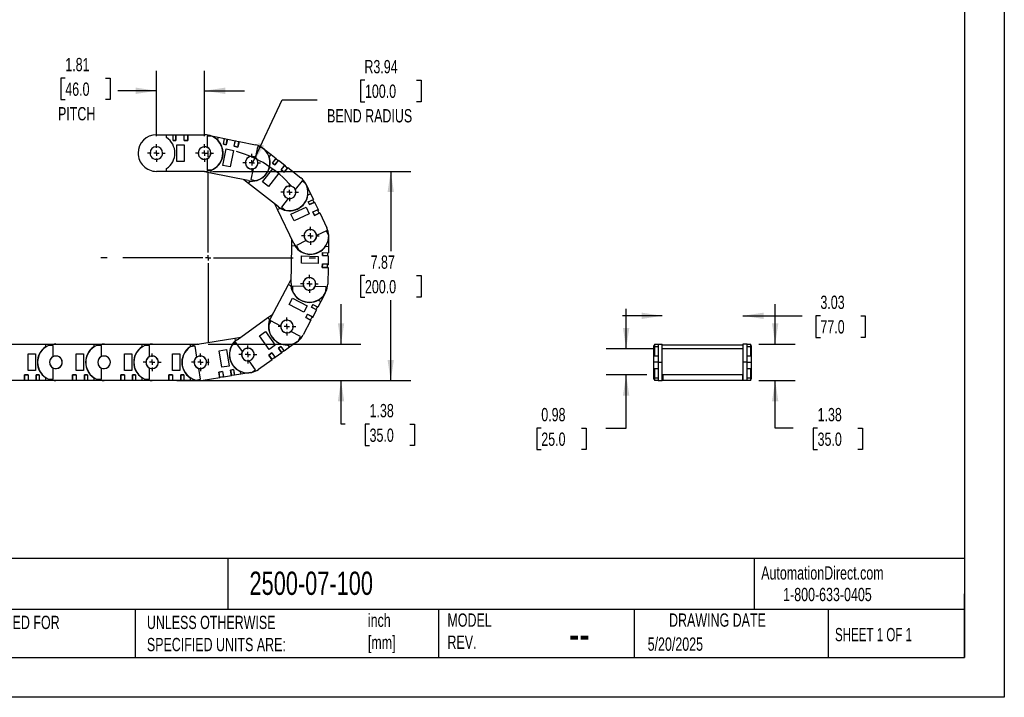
# Model space of a CAD drawing. Header units: inches. Extents: x 0 to 66, y 0 to 51.
# Tile 2 of 10: x 29 to 66, y 0 to 25.5. Entities that reach past the tile are written whole.
import ezdxf

# ---------------------------------------------------------------- set-up
doc = ezdxf.new("R2010")
doc.units = ezdxf.units.IN
doc.header["$LTSCALE"] = 6
doc.header["$MEASUREMENT"] = 0
doc.linetypes.add('CENTERX2', pattern=[0.8, 0.5, -0.1, 0.1, -0.1])
doc.layers.add('CENTER', color=40, linetype='CENTERX2')
doc.layers.add('DIMENSIONS', color=140, linetype='Continuous', lineweight=25)
doc.layers.add('TEXT', color=140, linetype='Continuous', lineweight=25)
doc.styles.add('SLDTEXTSTYLE0', font='TXT', dxfattribs={"width": 0.7})
doc.styles.add('SLDTEXTSTYLE1', font='TXT', dxfattribs={"width": 0.65})
doc.dimstyles.new('SLDDIMSTYLE0', dxfattribs={"dimtxt": 0.509766, "dimasz": 0.78, "dimexe": 0, "dimexo": 0.0625, "dimgap": 0.127441, "dimtad": 0, "dimtih": 1, "dimtoh": 1, "dimrnd": 1e-09, "dimzin": 12, "dimdsep": 46, "dimtxsty": 'SLDTEXTSTYLE0', "dimsah": 1, "dimcen": 0, "dimadec": 0, "dimazin": 3, "dimtfac": 1, "dimtofl": 0, "dimtmove": 0, "dimatfit": 3, "dimfxl": 0, "dimfrac": 2, "dimtolj": 1, "dimtzin": 12, "dimarcsym": 0})
doc.dimstyles.new('SLDDIMSTYLE1', dxfattribs={"dimtxt": 0.509766, "dimasz": 0.78, "dimexe": 0, "dimexo": 0.0625, "dimgap": 0.127441, "dimtad": 0, "dimtih": 1, "dimtoh": 1, "dimrnd": 1e-09, "dimzin": 12, "dimdsep": 46, "dimtxsty": 'SLDTEXTSTYLE0', "dimsah": 1, "dimcen": 0.09, "dimadec": 0, "dimazin": 3, "dimtfac": 1, "dimtmove": 0, "dimatfit": 0, "dimfxl": 0, "dimfrac": 2, "dimtolj": 1, "dimtzin": 12, "dimarcsym": 0})
doc.dimstyles.new('SLDDIMSTYLE2', dxfattribs={"dimtxt": 0.509766, "dimasz": 0.78, "dimexe": 0, "dimexo": 0.0625, "dimgap": 0.127441, "dimtad": 0, "dimtih": 1, "dimtoh": 1, "dimrnd": 1e-09, "dimzin": 12, "dimdsep": 46, "dimtxsty": 'SLDTEXTSTYLE0', "dimsah": 1, "dimcen": 0.09, "dimadec": 0, "dimazin": 3, "dimtfac": 1, "dimtofl": 0, "dimtmove": 0, "dimatfit": 3, "dimfxl": 0, "dimfrac": 2, "dimtolj": 1, "dimtzin": 12, "dimarcsym": 0})
doc.dimstyles.new('SLDDIMSTYLE3', dxfattribs={"dimtxt": 0.509766, "dimasz": 0.78, "dimexe": 0, "dimexo": 0.0625, "dimgap": 0.127441, "dimtad": 0, "dimtih": 1, "dimtoh": 1, "dimrnd": 1e-09, "dimdsep": 46, "dimtxsty": 'SLDTEXTSTYLE0', "dimsah": 1, "dimcen": 0.09, "dimadec": 0, "dimazin": 2, "dimtfac": 1, "dimtmove": 0, "dimatfit": 0, "dimfxl": 0, "dimfrac": 2, "dimtolj": 1, "dimtzin": 12, "dimarcsym": 0})

# ---------------------------------------------------------------- blocks, each defined once
blk = doc.blocks.new('_D')
at = {"layer": 'DIMENSIONS'}
for p, q in [((41.952, 23.225), (41.781, 23.225)), ((41.781, 23.225), (41.781, 22.415)), ((43.891, 23.225), (44.062, 23.225)), ((44.062, 23.225), (44.062, 22.415)), ((37.723, 20.104), (38.842, 22.485)), ((38.842, 22.485), (40.154, 22.485)), ((41.781, 22.415), (41.952, 22.415)), ((44.062, 22.415), (43.891, 22.415))]:
    blk.add_line(p, q, dxfattribs=at)
blk.add_arc((36.049, 16.54), 4.135, 40.6793, 75.0064, dxfattribs=at)
blk.add_solid([(37.723, 20.104), (38.163, 20.759), (37.946, 20.861)], dxfattribs=at)
at = {"layer": 'DIMENSIONS', "char_height": 0.5, "attachment_point": 1, "style": 'SLDTEXTSTYLE0'}
for s, insert in [('R3.94', (41.932, 23.983)), ('100.0', (41.952, 23.059)), ('BEND RADIUS', (40.529, 22.135))]:
    blk.add_mtext(s, dxfattribs=dict(at, insert=insert))
blk = doc.blocks.new('_D_1')
at = {"layer": 'DIMENSIONS'}
for p, q in [((34.106, 21.118), (34.106, 23.575)), ((35.917, 21.118), (35.917, 23.575)), ((30.679, 23.302), (30.508, 23.302)), ((30.508, 23.302), (30.508, 22.492)), ((32.194, 23.302), (32.365, 23.302)), ((32.365, 23.302), (32.365, 22.492)), ((34.106, 22.825), (32.651, 22.825)), ((35.917, 22.825), (37.417, 22.825)), ((30.508, 22.492), (30.679, 22.492)), ((32.365, 22.492), (32.194, 22.492))]:
    blk.add_line(p, q, dxfattribs=at)
for points in [[(34.106, 22.825), (33.326, 22.945), (33.326, 22.705)], [(35.917, 22.825), (36.697, 22.705), (36.697, 22.945)]]:
    blk.add_solid(points, dxfattribs=at)
at = {"layer": 'DIMENSIONS', "char_height": 0.5, "attachment_point": 1, "style": 'SLDTEXTSTYLE0'}
for s, insert in [('1.81', (30.679, 24.061)), ('46.0', (30.679, 23.136)), ('PITCH', (30.406, 22.212))]:
    blk.add_mtext(s, dxfattribs=dict(at, insert=insert))
blk = doc.blocks.new('_D_2')
at = {"layer": 'DIMENSIONS'}
for p, q in [((36.217, 19.793), (43.671, 19.793)), ((42.921, 19.793), (42.921, 16.793)), ((41.952, 15.869), (41.781, 15.869)), ((41.781, 15.869), (41.781, 15.059)), ((43.891, 15.869), (44.062, 15.869)), ((44.062, 15.869), (44.062, 15.059)), ((41.781, 15.059), (41.952, 15.059)), ((42.921, 11.919), (42.921, 14.945)), ((44.062, 15.059), (43.891, 15.059)), ((34.875, 11.919), (43.671, 11.919))]:
    blk.add_line(p, q, dxfattribs=at)
for points in [[(42.921, 19.793), (42.801, 19.013), (43.041, 19.013)], [(42.921, 11.919), (43.041, 12.699), (42.801, 12.699)]]:
    blk.add_solid(points, dxfattribs=at)
at = {"layer": 'DIMENSIONS', "char_height": 0.5, "attachment_point": 1, "style": 'SLDTEXTSTYLE0'}
for s, insert in [('7.87', (42.164, 16.627)), ('200.0', (41.952, 15.703))]:
    blk.add_mtext(s, dxfattribs=dict(at, insert=insert))
blk = doc.blocks.new('_D_3')
at = {"layer": 'DIMENSIONS'}
for p, q in [((41.052, 13.296), (41.052, 14.796)), ((36.06, 13.296), (41.802, 13.296)), ((34.875, 11.919), (41.802, 11.919)), ((41.052, 10.281), (41.052, 11.919)), ((41.206, 10.281), (41.052, 10.281)), ((42.125, 10.281), (41.954, 10.281)), ((41.954, 10.281), (41.954, 9.471)), ((43.64, 10.281), (43.811, 10.281)), ((43.811, 10.281), (43.811, 9.471)), ((41.954, 9.471), (42.125, 9.471)), ((43.811, 9.471), (43.64, 9.471))]:
    blk.add_line(p, q, dxfattribs=at)
for points in [[(41.052, 13.296), (41.172, 14.076), (40.932, 14.076)], [(41.052, 11.919), (40.932, 11.139), (41.172, 11.139)]]:
    blk.add_solid(points, dxfattribs=at)
at = {"layer": 'DIMENSIONS', "char_height": 0.5, "attachment_point": 1, "style": 'SLDTEXTSTYLE0'}
for s, insert in [('1.38', (42.125, 11.039)), ('35.0', (42.125, 10.115))]:
    blk.add_mtext(s, dxfattribs=dict(at, insert=insert))
blk = doc.blocks.new('SW_CENTERMARKSYMBOL_0')
at = {"layer": 'CENTER', "color": 0}
for p, q in [((-0.2, 0), (-0.336, 0)), ((0, 0), (-0.1, 0)), ((0, 0.2), (0, 0.336)), ((0, 0), (0, 0.1)), ((0, 0), (0, -0.1)), ((0, 0), (0.1, 0)), ((0.2, 0), (0.336, 0)), ((0, -0.2), (0, -0.336))]:
    blk.add_line(p, q, dxfattribs=at)
blk = doc.blocks.new('SW_CENTERMARKSYMBOL_1')
at = {"layer": 'CENTER', "color": 0}
for p, q in [((-0.2, 0), (-0.336, 0)), ((0, 0), (-0.1, 0)), ((0, 0.2), (0, 0.336)), ((0, 0), (0, 0.1)), ((0, 0), (0, -0.1)), ((0, 0), (0.1, 0)), ((0.2, 0), (0.336, 0)), ((0, -0.2), (0, -0.336))]:
    blk.add_line(p, q, dxfattribs=at)
blk = doc.blocks.new('SW_CENTERMARKSYMBOL_2')
at = {"layer": 'CENTER', "color": 0}
for p, q in [((-0.2, 0), (-0.336, 0)), ((0, 0), (-0.1, 0)), ((0, 0.2), (0, 0.336)), ((0, 0), (0, 0.1)), ((0, 0), (0, -0.1)), ((0, 0), (0.1, 0)), ((0.2, 0), (0.336, 0)), ((0, -0.2), (0, -0.336))]:
    blk.add_line(p, q, dxfattribs=at)
blk = doc.blocks.new('SW_CENTERMARKSYMBOL_3')
at = {"layer": 'CENTER', "color": 0}
for p, q in [((-0.2, 0), (-0.336, 0)), ((0, 0), (-0.1, 0)), ((0, 0.2), (0, 0.336)), ((0, 0), (0, 0.1)), ((0, 0), (0, -0.1)), ((0, 0), (0.1, 0)), ((0.2, 0), (0.336, 0)), ((0, -0.2), (0, -0.336))]:
    blk.add_line(p, q, dxfattribs=at)
blk = doc.blocks.new('SW_CENTERMARKSYMBOL_4')
at = {"layer": 'CENTER', "color": 0}
for p, q in [((-0.2, 0), (-0.336, 0)), ((0, 0), (-0.1, 0)), ((0, 0.2), (0, 0.336)), ((0, 0), (0, 0.1)), ((0, 0), (0, -0.1)), ((0, 0), (0.1, 0)), ((0.2, 0), (0.336, 0)), ((0, -0.2), (0, -0.336))]:
    blk.add_line(p, q, dxfattribs=at)
blk = doc.blocks.new('SW_CENTERMARKSYMBOL_5')
at = {"layer": 'CENTER', "color": 0}
for p, q in [((-0.2, 0), (-0.336, 0)), ((0, 0), (-0.1, 0)), ((0, 0.2), (0, 0.336)), ((0, 0), (0, 0.1)), ((0, 0), (0, -0.1)), ((0, 0), (0.1, 0)), ((0.2, 0), (0.336, 0)), ((0, -0.2), (0, -0.336))]:
    blk.add_line(p, q, dxfattribs=at)
blk = doc.blocks.new('SW_CENTERMARKSYMBOL_6')
at = {"layer": 'CENTER', "color": 0}
for p, q in [((-0.2, 0), (-0.336, 0)), ((0, 0), (-0.1, 0)), ((0, 0.2), (0, 0.336)), ((0, 0), (0, 0.1)), ((0, 0), (0, -0.1)), ((0, 0), (0.1, 0)), ((0.2, 0), (0.336, 0)), ((0, -0.2), (0, -0.336))]:
    blk.add_line(p, q, dxfattribs=at)
blk = doc.blocks.new('SW_CENTERMARKSYMBOL_7')
at = {"layer": 'CENTER', "color": 0}
for p, q in [((-0.2, 0), (-0.336, 0)), ((0, 0), (-0.1, 0)), ((0, 0.2), (0, 0.336)), ((0, 0), (0, 0.1)), ((0, 0), (0, -0.1)), ((0, 0), (0.1, 0)), ((0.2, 0), (0.336, 0)), ((0, -0.2), (0, -0.336))]:
    blk.add_line(p, q, dxfattribs=at)
blk = doc.blocks.new('SW_CENTERMARKSYMBOL_8')
at = {"layer": 'CENTER', "color": 0}
for p, q in [((-0.2, 0), (-0.336, 0)), ((0, 0), (-0.1, 0)), ((0, 0.2), (0, 0.336)), ((0, 0), (0, 0.1)), ((0, 0), (0, -0.1)), ((0, 0), (0.1, 0)), ((0.2, 0), (0.336, 0)), ((0, -0.2), (0, -0.336))]:
    blk.add_line(p, q, dxfattribs=at)
blk = doc.blocks.new('SW_CENTERMARKSYMBOL_9')
at = {"layer": 'CENTER', "color": 0}
for p, q in [((-0.2, 0), (-0.336, 0)), ((0, 0), (-0.1, 0)), ((0, 0.2), (0, 0.336)), ((0, 0), (0, 0.1)), ((0, 0), (0, -0.1)), ((0, 0), (0.1, 0)), ((0.2, 0), (0.336, 0)), ((0, -0.2), (0, -0.336))]:
    blk.add_line(p, q, dxfattribs=at)
blk = doc.blocks.new('SW_CENTERMARKSYMBOL_10')
at = {"layer": 'CENTER', "color": 0}
for p, q in [((0, 0.2), (0, 4.037)), ((-0.2, 0), (-4.037, 0)), ((0, 0), (-0.1, 0)), ((0, 0), (0, 0.1)), ((0, 0), (0, -0.1)), ((0, 0), (0.1, 0)), ((0.2, 0), (4.037, 0)), ((0, -0.2), (0, -4.037))]:
    blk.add_line(p, q, dxfattribs=at)
blk = doc.blocks.new('_D_5')
at = {"layer": 'DIMENSIONS'}
for p, q in [((51.776, 13.119), (51.776, 14.619)), ((52.836, 13.119), (51.026, 13.119)), ((52.56, 12.135), (51.026, 12.135)), ((51.776, 10.13), (51.776, 12.135)), ((48.584, 10.13), (48.413, 10.13)), ((48.413, 10.13), (48.413, 9.32)), ((50.099, 10.13), (50.27, 10.13)), ((50.27, 10.13), (50.27, 9.32)), ((51.018, 10.13), (51.776, 10.13)), ((48.413, 9.32), (48.584, 9.32)), ((50.27, 9.32), (50.099, 9.32))]:
    blk.add_line(p, q, dxfattribs=at)
for points in [[(51.776, 13.119), (51.896, 13.899), (51.656, 13.899)], [(51.776, 12.135), (51.656, 11.355), (51.896, 11.355)]]:
    blk.add_solid(points, dxfattribs=at)
at = {"layer": 'DIMENSIONS', "char_height": 0.5, "attachment_point": 1, "style": 'SLDTEXTSTYLE0'}
for s, insert in [('0.98', (48.584, 10.889)), ('25.0', (48.584, 9.964))]:
    blk.add_mtext(s, dxfattribs=dict(at, insert=insert))
blk = doc.blocks.new('_D_6')
at = {"layer": 'DIMENSIONS'}
for p, q in [((53.136, 14.357), (51.636, 14.357)), ((56.167, 14.357), (58.393, 14.357)), ((59.084, 14.357), (58.913, 14.357)), ((58.913, 14.357), (58.913, 13.547)), ((60.599, 14.357), (60.77, 14.357)), ((60.77, 14.357), (60.77, 13.547)), ((58.913, 13.547), (59.084, 13.547)), ((60.77, 13.547), (60.599, 13.547))]:
    blk.add_line(p, q, dxfattribs=at)
for points in [[(53.136, 14.357), (52.356, 14.477), (52.356, 14.237)], [(56.167, 14.357), (56.947, 14.237), (56.947, 14.477)]]:
    blk.add_solid(points, dxfattribs=at)
at = {"layer": 'DIMENSIONS', "char_height": 0.5, "attachment_point": 1, "style": 'SLDTEXTSTYLE0'}
for s, insert in [('3.03', (59.084, 15.116)), ('77.0', (59.084, 14.192))]:
    blk.add_mtext(s, dxfattribs=dict(at, insert=insert))
blk = doc.blocks.new('_D_7')
at = {"layer": 'DIMENSIONS'}
for p, q in [((57.382, 13.296), (57.382, 14.796)), ((56.766, 13.296), (58.132, 13.296)), ((56.766, 11.919), (58.132, 11.919)), ((57.382, 10.13), (57.382, 11.919)), ((58.059, 10.13), (57.382, 10.13)), ((58.978, 10.13), (58.807, 10.13)), ((58.807, 10.13), (58.807, 9.32)), ((60.493, 10.13), (60.664, 10.13)), ((60.664, 10.13), (60.664, 9.32)), ((58.807, 9.32), (58.978, 9.32)), ((60.664, 9.32), (60.493, 9.32))]:
    blk.add_line(p, q, dxfattribs=at)
for points in [[(57.382, 13.296), (57.502, 14.076), (57.262, 14.076)], [(57.382, 11.919), (57.262, 11.139), (57.502, 11.139)]]:
    blk.add_solid(points, dxfattribs=at)
at = {"layer": 'DIMENSIONS', "char_height": 0.5, "attachment_point": 1, "style": 'SLDTEXTSTYLE0'}
for s, insert in [('1.38', (58.978, 10.889)), ('35.0', (58.978, 9.964))]:
    blk.add_mtext(s, dxfattribs=dict(at, insert=insert))

msp = doc.modelspace()

# ---------------------------------------------------------------- linework, layer by layer
at = {"color": 7, "linetype": 'Continuous'}
for p, q in [((66.001, 51.001), (66.001, 0.001)), ((66.001, 0.001), (0.001, 0.001))]:
    msp.add_line(p, q, dxfattribs=at)
for p, q in [((34.106, 21.171), (34.492, 21.171)), ((34.492, 21.062), (34.492, 21.171)), ((34.492, 21.171), (34.732, 21.171)), ((34.732, 20.954), (34.732, 21.171)), ((34.732, 20.954), (34.732, 21.151)), ((34.842, 21.151), (34.732, 21.151)), ((34.732, 21.151), (34.732, 21.151)), ((34.842, 21.171), (35.149, 21.171)), ((34.842, 21.171), (34.842, 20.954)), ((34.842, 20.954), (34.842, 21.151)), ((34.842, 21.151), (34.842, 21.151)), ((35.149, 21.171), (35.181, 21.171)), ((35.149, 20.954), (35.149, 21.171)), ((35.15, 21.151), (35.149, 21.151)), ((35.15, 20.954), (35.15, 21.151)), ((35.291, 21.151), (35.15, 21.151)), ((35.181, 21.151), (35.181, 21.171)), ((35.291, 21.171), (35.291, 20.954)), ((35.291, 21.171), (35.917, 21.171)), ((35.291, 20.954), (35.291, 21.151)), ((35.291, 21.151), (35.291, 21.151)), ((36.016, 21.111), (36.016, 20.697)), ((36.196, 21.111), (36.016, 21.111)), ((36.055, 21.156), (36.433, 21.079)), ((34.842, 20.954), (34.732, 20.954)), ((34.732, 20.954), (34.842, 20.954)), ((34.732, 20.954), (34.732, 20.954)), ((34.842, 20.954), (34.842, 20.954)), ((34.874, 20.796), (35.149, 20.796)), ((34.874, 20.167), (34.874, 20.796)), ((35.291, 20.954), (35.149, 20.954)), ((35.149, 20.954), (35.15, 20.954)), ((35.149, 20.796), (35.149, 20.167)), ((35.15, 20.954), (35.291, 20.954)), ((35.181, 20.954), (35.181, 20.954)), ((35.291, 20.954), (35.291, 20.954)), ((36.412, 20.973), (36.433, 21.079)), ((36.433, 21.079), (36.669, 21.031)), ((36.625, 20.819), (36.669, 21.031)), ((36.625, 20.819), (36.665, 21.012)), ((36.733, 20.797), (36.625, 20.819)), ((36.625, 20.819), (36.733, 20.797)), ((36.625, 20.819), (36.625, 20.819)), ((36.773, 20.99), (36.665, 21.012)), ((36.665, 21.012), (36.665, 21.012)), ((36.777, 21.009), (36.733, 20.797)), ((36.733, 20.797), (36.773, 20.99)), ((36.733, 20.797), (36.733, 20.797)), ((36.773, 20.99), (36.773, 20.99)), ((36.777, 21.009), (37.077, 20.947)), ((37.034, 20.735), (37.077, 20.947)), ((37.034, 20.735), (37.074, 20.928)), ((37.212, 20.9), (37.074, 20.928)), ((37.074, 20.928), (37.074, 20.928)), ((37.077, 20.947), (37.108, 20.941)), ((37.104, 20.922), (37.108, 20.941)), ((37.216, 20.919), (37.173, 20.707)), ((37.173, 20.707), (37.212, 20.9)), ((37.212, 20.9), (37.212, 20.9)), ((37.216, 20.919), (37.83, 20.793)), ((36.606, 20.019), (36.732, 20.636)), ((36.732, 20.636), (37.002, 20.581)), ((37.002, 20.581), (36.876, 19.964)), ((37.173, 20.707), (37.034, 20.735)), ((37.034, 20.735), (37.173, 20.707)), ((37.034, 20.735), (37.034, 20.735)), ((37.065, 20.729), (37.065, 20.729)), ((37.173, 20.707), (37.173, 20.707)), ((37.914, 20.716), (37.831, 20.309)), ((38.091, 20.679), (37.914, 20.716)), ((38.115, 20.661), (38.419, 20.424)), ((38.353, 20.338), (38.419, 20.424)), ((38.419, 20.424), (38.609, 20.276)), ((35.149, 20.167), (34.874, 20.167)), ((36.016, 20.266), (36.016, 19.852)), ((36.876, 19.964), (36.606, 20.019)), ((38.476, 20.106), (38.609, 20.276)), ((38.476, 20.106), (38.597, 20.261)), ((38.562, 20.038), (38.476, 20.106)), ((38.476, 20.106), (38.562, 20.038)), ((38.476, 20.106), (38.476, 20.106)), ((38.696, 20.209), (38.562, 20.038)), ((38.562, 20.038), (38.684, 20.193)), ((38.562, 20.038), (38.562, 20.038)), ((38.684, 20.193), (38.597, 20.261)), ((38.597, 20.261), (38.597, 20.261)), ((38.684, 20.193), (38.684, 20.193)), ((38.696, 20.209), (38.938, 20.02)), ((38.805, 19.849), (38.938, 20.02)), ((38.805, 19.849), (38.926, 20.004)), ((39.037, 19.917), (38.926, 20.004)), ((38.926, 20.004), (38.926, 20.004)), ((38.938, 20.02), (38.963, 20)), ((38.951, 19.985), (38.963, 20)), ((34.492, 19.793), (34.106, 19.793)), ((34.492, 19.793), (34.492, 19.901)), ((35.917, 19.793), (34.492, 19.793)), ((36.157, 19.729), (35.847, 19.793)), ((36.016, 19.852), (36.196, 19.852)), ((36.157, 19.729), (36.179, 19.836)), ((37.553, 19.443), (36.157, 19.729)), ((37.745, 19.888), (37.661, 19.481)), ((38.103, 19.398), (38.49, 19.894)), ((38.708, 19.725), (38.32, 19.228)), ((38.49, 19.894), (38.708, 19.725)), ((38.916, 19.762), (38.805, 19.849)), ((38.805, 19.849), (38.916, 19.762)), ((38.805, 19.849), (38.805, 19.849)), ((38.829, 19.83), (38.829, 19.83)), ((39.05, 19.933), (38.916, 19.762)), ((38.916, 19.762), (39.037, 19.917)), ((38.916, 19.762), (38.916, 19.762)), ((39.037, 19.917), (39.037, 19.917)), ((39.05, 19.933), (39.543, 19.548)), ((37.572, 19.338), (37.395, 19.476)), ((37.572, 19.338), (37.639, 19.423)), ((38.696, 18.461), (37.572, 19.338)), ((37.661, 19.481), (37.838, 19.445)), ((38.32, 19.228), (38.103, 19.398)), ((39.584, 19.44), (39.329, 19.113)), ((39.727, 19.329), (39.584, 19.44)), ((39.741, 19.3), (39.907, 18.952)), ((39.809, 18.905), (39.907, 18.952)), ((39.907, 18.952), (40.01, 18.735)), ((38.663, 18.36), (38.567, 18.561)), ((39.065, 18.774), (38.809, 18.447)), ((39.815, 18.642), (40.01, 18.735)), ((39.815, 18.642), (39.993, 18.727)), ((39.862, 18.543), (39.815, 18.642)), ((39.815, 18.642), (39.862, 18.543)), ((39.815, 18.642), (39.815, 18.642)), ((40.058, 18.636), (39.862, 18.543)), ((39.862, 18.543), (40.04, 18.627)), ((39.862, 18.543), (39.862, 18.543)), ((40.04, 18.627), (39.993, 18.727)), ((39.993, 18.727), (39.993, 18.727)), ((40.04, 18.627), (40.04, 18.627)), ((40.058, 18.636), (40.19, 18.358)), ((38.663, 18.36), (38.761, 18.407)), ((39.275, 17.073), (38.663, 18.36)), ((38.809, 18.447), (38.952, 18.336)), ((39.165, 18.176), (39.734, 18.446)), ((39.283, 17.927), (39.165, 18.176)), ((39.852, 18.198), (39.283, 17.927)), ((39.734, 18.446), (39.852, 18.198)), ((39.994, 18.265), (40.19, 18.358)), ((39.994, 18.265), (40.172, 18.35)), ((40.055, 18.137), (39.994, 18.265)), ((39.994, 18.265), (40.055, 18.137)), ((39.994, 18.265), (39.994, 18.265)), ((40.008, 18.237), (40.008, 18.237)), ((40.251, 18.23), (40.055, 18.137)), ((40.055, 18.137), (40.233, 18.222)), ((40.233, 18.222), (40.172, 18.35)), ((40.172, 18.35), (40.172, 18.35)), ((40.186, 18.321), (40.203, 18.33)), ((40.19, 18.358), (40.203, 18.33)), ((40.233, 18.222), (40.233, 18.222)), ((40.251, 18.23), (40.52, 17.665)), ((40.055, 18.137), (40.055, 18.137)), ((40.509, 17.551), (40.134, 17.373)), ((40.586, 17.388), (40.509, 17.551)), ((39.201, 16.997), (39.205, 17.22)), ((39.746, 17.188), (39.371, 17.009)), ((40.586, 17.355), (40.579, 16.97)), ((39.172, 15.572), (39.201, 16.997)), ((39.201, 16.997), (39.31, 16.995)), ((39.371, 17.009), (39.449, 16.846)), ((40.355, 16.624), (40.357, 16.734)), ((40.357, 16.734), (40.355, 16.624)), ((40.357, 16.734), (40.574, 16.729)), ((40.357, 16.734), (40.554, 16.73)), ((40.357, 16.734), (40.357, 16.734)), ((40.47, 16.972), (40.579, 16.97)), ((40.552, 16.62), (40.554, 16.73)), ((40.554, 16.73), (40.554, 16.73)), ((40.579, 16.97), (40.574, 16.729)), ((39.562, 16.332), (39.567, 16.608)), ((40.192, 16.32), (39.562, 16.332)), ((39.567, 16.608), (40.197, 16.595)), ((40.197, 16.595), (40.192, 16.32)), ((40.346, 16.175), (40.349, 16.316)), ((40.349, 16.316), (40.346, 16.175)), ((40.349, 16.316), (40.566, 16.312)), ((40.349, 16.316), (40.546, 16.313)), ((40.349, 16.316), (40.349, 16.316)), ((40.572, 16.619), (40.355, 16.624)), ((40.355, 16.624), (40.552, 16.62)), ((40.355, 16.624), (40.355, 16.624)), ((40.543, 16.171), (40.546, 16.313)), ((40.546, 16.313), (40.546, 16.313)), ((40.552, 16.62), (40.552, 16.62)), ((40.566, 16.312), (40.565, 16.281)), ((40.572, 16.619), (40.566, 16.312)), ((40.563, 16.17), (40.346, 16.175)), ((40.346, 16.175), (40.543, 16.171)), ((40.346, 16.175), (40.346, 16.175)), ((40.348, 16.285), (40.348, 16.285)), ((40.543, 16.171), (40.543, 16.171)), ((40.545, 16.281), (40.565, 16.281)), ((40.563, 16.17), (40.55, 15.545)), ((39.072, 15.538), (39.176, 15.735)), ((38.409, 14.276), (39.072, 15.538)), ((39.072, 15.538), (39.168, 15.487)), ((39.23, 15.473), (39.226, 15.292)), ((39.644, 15.464), (39.23, 15.473)), ((40.489, 15.447), (40.074, 15.456)), ((40.471, 15.238), (40.292, 14.896)), ((40.486, 15.267), (40.489, 15.447)), ((39.097, 14.782), (39.225, 15.025)), ((39.225, 15.025), (39.783, 14.732)), ((40.292, 14.896), (40.18, 14.684)), ((40.195, 14.947), (40.292, 14.896)), ((39.654, 14.488), (39.097, 14.782)), ((39.783, 14.732), (39.654, 14.488)), ((39.937, 14.687), (39.988, 14.784)), ((39.988, 14.784), (39.937, 14.687)), ((40.128, 14.586), (39.937, 14.687)), ((39.937, 14.687), (40.111, 14.595)), ((39.937, 14.687), (39.937, 14.687)), ((40.128, 14.586), (39.985, 14.314)), ((39.988, 14.784), (40.18, 14.684)), ((39.988, 14.784), (40.162, 14.693)), ((39.988, 14.784), (39.988, 14.784)), ((40.111, 14.595), (40.162, 14.693)), ((40.111, 14.595), (40.111, 14.595)), ((40.162, 14.693), (40.162, 14.693)), ((37.145, 13.459), (38.303, 14.29)), ((38.303, 14.29), (38.484, 14.42)), ((38.303, 14.29), (38.367, 14.202)), ((38.415, 14.162), (38.331, 14.002)), ((38.782, 13.969), (38.415, 14.162)), ((39.92, 14.189), (39.628, 13.635)), ((39.728, 14.29), (39.794, 14.415)), ((39.794, 14.415), (39.728, 14.29)), ((39.92, 14.189), (39.728, 14.29)), ((39.728, 14.29), (39.902, 14.198)), ((39.728, 14.29), (39.728, 14.29)), ((39.779, 14.387), (39.779, 14.387)), ((39.794, 14.415), (39.985, 14.314)), ((39.794, 14.415), (39.968, 14.323)), ((39.794, 14.415), (39.794, 14.415)), ((39.902, 14.198), (39.968, 14.323)), ((39.902, 14.198), (39.902, 14.198)), ((39.953, 14.296), (39.971, 14.286)), ((39.968, 14.323), (39.968, 14.323)), ((39.985, 14.314), (39.971, 14.286)), ((37.987, 13.603), (38.211, 13.764)), ((38.211, 13.764), (38.578, 13.252)), ((39.53, 13.575), (39.163, 13.768)), ((35.649, 13.287), (37.055, 13.517)), ((37.1, 13.354), (36.953, 13.249)), ((37.055, 13.517), (37.277, 13.553)), ((37.055, 13.517), (37.073, 13.41)), ((37.342, 13.017), (37.1, 13.354)), ((38.354, 13.091), (37.987, 13.603)), ((39.42, 13.396), (39.107, 13.171)), ((39.446, 13.415), (39.53, 13.575)), ((28.516, 13.296), (29.941, 13.296)), ((29.941, 13.296), (29.941, 13.188)), ((29.941, 13.296), (30.327, 13.296)), ((30.228, 13.237), (30.048, 13.237)), ((30.228, 12.823), (30.228, 13.237)), ((30.327, 13.296), (31.752, 13.296)), ((31.752, 13.296), (31.752, 13.188)), ((31.752, 13.296), (32.138, 13.296)), ((32.039, 13.237), (31.859, 13.237)), ((32.039, 12.823), (32.039, 13.237)), ((32.138, 13.296), (33.563, 13.296)), ((33.563, 13.296), (33.563, 13.188)), ((33.563, 13.296), (33.949, 13.296)), ((33.85, 13.237), (33.67, 13.237)), ((33.85, 12.823), (33.85, 13.237)), ((33.949, 13.296), (35.374, 13.296)), ((35.374, 13.296), (35.374, 13.188)), ((35.374, 13.296), (35.704, 13.296)), ((35.561, 13.213), (35.383, 13.184)), ((35.628, 12.804), (35.561, 13.213)), ((36.467, 13.042), (36.739, 13.087)), ((36.568, 12.42), (36.467, 13.042)), ((36.739, 13.087), (36.84, 12.465)), ((38.331, 12.881), (38.446, 12.963)), ((38.446, 12.963), (38.331, 12.881)), ((38.578, 13.252), (38.354, 13.091)), ((38.446, 12.963), (38.572, 12.787)), ((38.446, 12.963), (38.561, 12.803)), ((38.446, 12.963), (38.446, 12.963)), ((38.822, 12.966), (38.572, 12.787)), ((38.696, 13.142), (38.785, 13.207)), ((38.785, 13.207), (38.696, 13.142)), ((38.822, 12.966), (38.696, 13.142)), ((38.696, 13.142), (38.811, 12.982)), ((38.696, 13.142), (38.696, 13.142)), ((38.785, 13.207), (38.912, 13.031)), ((38.785, 13.207), (38.9, 13.047)), ((38.785, 13.207), (38.785, 13.207)), ((38.81, 12.982), (38.811, 12.982)), ((38.811, 12.982), (38.9, 13.047)), ((38.9, 13.047), (38.9, 13.047)), ((39.107, 13.171), (38.912, 13.031)), ((39.043, 13.259), (39.107, 13.171)), ((52.837, 13.237), (52.821, 13.237)), ((52.821, 12.844), (52.821, 13.237)), ((52.837, 13.296), (52.837, 13.188)), ((52.837, 13.296), (52.978, 13.296)), ((52.837, 13.188), (52.837, 12.844)), ((52.978, 13.188), (52.837, 13.188)), ((52.978, 13.296), (53.136, 13.296)), ((52.978, 13.296), (52.978, 12.608)), ((53.136, 12.608), (53.136, 13.296)), ((56.167, 13.253), (53.136, 13.253)), ((56.167, 13.119), (53.136, 13.119)), ((56.325, 13.296), (56.167, 13.296)), ((56.167, 13.296), (56.167, 12.608)), ((56.167, 13.253), (56.167, 13.119)), ((56.325, 12.608), (56.325, 13.296)), ((56.325, 13.296), (56.466, 13.296)), ((56.466, 13.188), (56.325, 13.188)), ((56.466, 13.188), (56.466, 13.296)), ((56.482, 13.237), (56.466, 13.237)), ((56.466, 12.844), (56.466, 13.188)), ((56.482, 13.237), (56.482, 12.844)), ((29.283, 12.293), (29.283, 12.922)), ((29.283, 12.922), (29.559, 12.922)), ((29.559, 12.922), (29.559, 12.293)), ((31.094, 12.293), (31.094, 12.922)), ((31.094, 12.922), (31.37, 12.922)), ((31.37, 12.922), (31.37, 12.293)), ((32.905, 12.293), (32.905, 12.922)), ((32.905, 12.922), (33.181, 12.922)), ((33.181, 12.922), (33.181, 12.293)), ((34.716, 12.293), (34.716, 12.922)), ((34.716, 12.922), (34.992, 12.922)), ((34.992, 12.922), (34.992, 12.293)), ((37.834, 12.33), (37.593, 12.667)), ((38.457, 12.705), (37.949, 12.34)), ((38.457, 12.705), (38.331, 12.881)), ((38.331, 12.881), (38.446, 12.721)), ((38.331, 12.881), (38.331, 12.881)), ((38.421, 12.945), (38.421, 12.945)), ((38.446, 12.721), (38.561, 12.803)), ((38.446, 12.721), (38.446, 12.721)), ((38.535, 12.785), (38.547, 12.769)), ((38.572, 12.787), (38.547, 12.769)), ((38.561, 12.803), (38.561, 12.803)), ((52.978, 12.844), (52.821, 12.844)), ((52.821, 12.608), (52.821, 12.844)), ((52.978, 12.608), (52.821, 12.608)), ((52.821, 12.371), (52.821, 12.608)), ((52.978, 12.608), (53.136, 12.608)), ((52.978, 12.608), (52.978, 11.919)), ((53.136, 11.919), (53.136, 12.608)), ((56.325, 12.608), (56.167, 12.608)), ((56.167, 12.608), (56.167, 11.919)), ((56.482, 12.844), (56.325, 12.844)), ((56.325, 11.919), (56.325, 12.608)), ((56.325, 12.608), (56.482, 12.608)), ((56.482, 12.844), (56.482, 12.608)), ((56.482, 12.608), (56.482, 12.371)), ((29.559, 12.293), (29.283, 12.293)), ((30.228, 11.978), (30.228, 12.392)), ((31.37, 12.293), (31.094, 12.293)), ((32.039, 11.978), (32.039, 12.392)), ((33.181, 12.293), (32.905, 12.293)), ((33.85, 11.978), (33.85, 12.392)), ((34.992, 12.293), (34.716, 12.293)), ((35.764, 11.97), (35.697, 12.379)), ((36.454, 12.242), (36.594, 12.265)), ((36.594, 12.265), (36.454, 12.242)), ((36.489, 12.028), (36.454, 12.242)), ((36.454, 12.242), (36.485, 12.048)), ((36.454, 12.242), (36.454, 12.242)), ((36.562, 12.26), (36.562, 12.26)), ((36.84, 12.465), (36.568, 12.42)), ((36.594, 12.265), (36.628, 12.051)), ((36.594, 12.265), (36.625, 12.071)), ((36.594, 12.265), (36.594, 12.265)), ((36.897, 12.315), (37.005, 12.332)), ((37.005, 12.332), (36.897, 12.315)), ((36.932, 12.101), (36.897, 12.315)), ((36.897, 12.315), (36.928, 12.12)), ((36.897, 12.315), (36.897, 12.315)), ((37.005, 12.332), (37.04, 12.119)), ((37.005, 12.332), (37.037, 12.138)), ((37.005, 12.332), (37.005, 12.332)), ((37.26, 12.265), (37.277, 12.157)), ((37.688, 12.225), (37.834, 12.33)), ((52.821, 12.371), (52.978, 12.371)), ((52.821, 11.978), (52.821, 12.371)), ((52.837, 12.371), (52.837, 12.027)), ((56.325, 12.371), (56.482, 12.371)), ((56.466, 12.027), (56.466, 12.371)), ((56.482, 12.371), (56.482, 11.978)), ((29.142, 11.919), (28.516, 11.919)), ((29.142, 12.135), (29.283, 12.135)), ((29.142, 11.919), (29.142, 12.135)), ((29.142, 12.135), (29.142, 11.938)), ((29.283, 12.135), (29.142, 12.135)), ((29.142, 12.135), (29.142, 12.135)), ((29.142, 11.938), (29.283, 11.938)), ((29.142, 11.938), (29.142, 11.938)), ((29.252, 12.135), (29.252, 12.135)), ((29.252, 11.938), (29.252, 11.919)), ((29.283, 11.919), (29.252, 11.919)), ((29.283, 12.135), (29.283, 11.919)), ((29.283, 12.135), (29.283, 11.938)), ((29.283, 12.135), (29.283, 12.135)), ((29.283, 11.938), (29.283, 11.938)), ((29.59, 11.919), (29.283, 11.919)), ((29.59, 12.135), (29.701, 12.135)), ((29.59, 11.919), (29.59, 12.135)), ((29.59, 12.135), (29.59, 11.938)), ((29.701, 12.135), (29.59, 12.135)), ((29.59, 12.135), (29.59, 12.135)), ((29.59, 11.938), (29.701, 11.938)), ((29.59, 11.938), (29.59, 11.938)), ((29.701, 12.135), (29.701, 11.919)), ((29.701, 12.135), (29.701, 11.938)), ((29.701, 12.135), (29.701, 12.135)), ((29.701, 11.938), (29.701, 11.938)), ((29.941, 11.919), (29.701, 11.919)), ((29.941, 12.027), (29.941, 11.919)), ((30.327, 11.919), (29.941, 11.919)), ((30.048, 11.978), (30.228, 11.978)), ((30.953, 11.919), (30.327, 11.919)), ((30.953, 12.135), (31.094, 12.135)), ((30.953, 11.919), (30.953, 12.135)), ((30.953, 12.135), (30.953, 11.938)), ((31.094, 12.135), (30.953, 12.135)), ((30.953, 12.135), (30.953, 12.135)), ((30.953, 11.938), (31.094, 11.938)), ((30.953, 11.938), (30.953, 11.938)), ((31.063, 12.135), (31.063, 12.135)), ((31.063, 11.938), (31.063, 11.919)), ((31.094, 11.919), (31.063, 11.919)), ((31.094, 12.135), (31.094, 11.919)), ((31.094, 12.135), (31.094, 11.938)), ((31.094, 12.135), (31.094, 12.135)), ((31.094, 11.938), (31.094, 11.938)), ((31.401, 11.919), (31.094, 11.919)), ((31.401, 12.135), (31.512, 12.135)), ((31.401, 11.919), (31.401, 12.135)), ((31.401, 12.135), (31.401, 11.938)), ((31.512, 12.135), (31.401, 12.135)), ((31.401, 12.135), (31.401, 12.135)), ((31.401, 11.938), (31.512, 11.938)), ((31.401, 11.938), (31.401, 11.938)), ((31.512, 12.135), (31.512, 11.919)), ((31.512, 12.135), (31.512, 11.938)), ((31.512, 12.135), (31.512, 12.135)), ((31.512, 11.938), (31.512, 11.938)), ((31.752, 11.919), (31.512, 11.919)), ((31.752, 12.027), (31.752, 11.919)), ((32.138, 11.919), (31.752, 11.919)), ((31.859, 11.978), (32.039, 11.978)), ((32.764, 11.919), (32.138, 11.919)), ((32.764, 12.135), (32.905, 12.135)), ((32.764, 11.919), (32.764, 12.135)), ((32.764, 12.135), (32.764, 11.938)), ((32.905, 12.135), (32.764, 12.135)), ((32.764, 12.135), (32.764, 12.135)), ((32.764, 11.938), (32.905, 11.938)), ((32.764, 11.938), (32.764, 11.938)), ((32.874, 12.135), (32.874, 12.135)), ((32.874, 11.938), (32.874, 11.919)), ((32.905, 11.919), (32.874, 11.919)), ((32.905, 12.135), (32.905, 11.919)), ((32.905, 12.135), (32.905, 11.938)), ((32.905, 12.135), (32.905, 12.135)), ((32.905, 11.938), (32.905, 11.938)), ((33.212, 11.919), (32.905, 11.919)), ((33.212, 12.135), (33.323, 12.135)), ((33.212, 11.919), (33.212, 12.135)), ((33.213, 12.135), (33.212, 12.135)), ((33.212, 11.938), (33.213, 11.938)), ((33.213, 12.135), (33.213, 11.938)), ((33.323, 12.135), (33.213, 12.135)), ((33.213, 11.938), (33.323, 11.938)), ((33.323, 12.135), (33.323, 11.919)), ((33.323, 12.135), (33.323, 11.938)), ((33.323, 12.135), (33.323, 12.135)), ((33.323, 11.938), (33.323, 11.938)), ((33.563, 11.919), (33.323, 11.919)), ((33.563, 12.027), (33.563, 11.919)), ((33.949, 11.919), (33.563, 11.919)), ((33.67, 11.978), (33.85, 11.978)), ((34.575, 11.919), (33.949, 11.919)), ((34.575, 12.135), (34.716, 12.135)), ((34.575, 11.919), (34.575, 12.135)), ((34.575, 12.135), (34.575, 11.938)), ((34.716, 12.135), (34.575, 12.135)), ((34.575, 12.135), (34.575, 12.135)), ((34.575, 11.938), (34.716, 11.938)), ((34.575, 11.938), (34.575, 11.938)), ((34.685, 12.135), (34.685, 12.135)), ((34.685, 11.938), (34.685, 11.919)), ((34.716, 11.919), (34.685, 11.919)), ((34.716, 12.135), (34.716, 11.919)), ((34.716, 12.135), (34.716, 11.938)), ((34.716, 12.135), (34.716, 12.135)), ((34.716, 11.938), (34.716, 11.938)), ((35.023, 11.919), (34.716, 11.919)), ((35.023, 12.135), (35.134, 12.135)), ((35.023, 11.919), (35.023, 12.135)), ((35.024, 12.135), (35.023, 12.135)), ((35.023, 11.938), (35.024, 11.938)), ((35.024, 12.135), (35.024, 11.938)), ((35.134, 12.135), (35.024, 12.135)), ((35.024, 11.938), (35.134, 11.938)), ((35.134, 12.135), (35.134, 11.919)), ((35.134, 12.135), (35.134, 11.938)), ((35.134, 12.135), (35.134, 12.135)), ((35.134, 11.938), (35.134, 11.938)), ((35.374, 11.919), (35.134, 11.919)), ((35.374, 12.027), (35.374, 11.919)), ((35.76, 11.919), (35.374, 11.919)), ((35.586, 11.941), (35.764, 11.97)), ((36.489, 12.028), (35.871, 11.928)), ((36.485, 12.048), (36.625, 12.071)), ((36.485, 12.048), (36.485, 12.048)), ((36.594, 12.066), (36.597, 12.046)), ((36.628, 12.051), (36.597, 12.046)), ((36.625, 12.071), (36.625, 12.071)), ((36.932, 12.101), (36.628, 12.051)), ((36.928, 12.12), (37.037, 12.138)), ((36.928, 12.12), (36.928, 12.12)), ((37.037, 12.138), (37.037, 12.138)), ((37.277, 12.157), (37.04, 12.119)), ((37.658, 12.22), (37.277, 12.157)), ((52.821, 11.978), (52.837, 11.978)), ((52.837, 12.027), (52.978, 12.027)), ((52.837, 12.027), (52.837, 11.919)), ((52.978, 11.919), (52.837, 11.919)), ((52.978, 11.919), (53.136, 11.919)), ((53.156, 12.135), (53.136, 12.135)), ((53.136, 11.938), (53.156, 11.938)), ((53.156, 12.135), (53.156, 11.938)), ((56.148, 12.135), (53.156, 12.135)), ((53.156, 11.938), (56.148, 11.938)), ((56.148, 12.135), (56.148, 11.938)), ((56.167, 12.135), (56.148, 12.135)), ((56.148, 11.938), (56.167, 11.938)), ((56.325, 11.919), (56.167, 11.919)), ((56.325, 12.027), (56.466, 12.027)), ((56.466, 11.919), (56.325, 11.919)), ((56.466, 11.919), (56.466, 12.027)), ((56.466, 11.978), (56.482, 11.978))]:
    msp.add_line(p, q)
for centre, radius, start, end in [((34.106, 20.482), 0.689, 90, 180), ((35.917, 20.482), 0.689, 66.1044, 90.0001), ((35.917, 20.482), 0.689, 0, 66.1046), ((34.106, 20.482), 0.697, 359.9999, 56.3807), ((35.917, 20.482), 0.697, 348.4287, 44.809), ((37.691, 20.118), 0.689, 54.5332, 78.4284), ((34.106, 20.482), 0.689, 179.9999, 270.0001), ((34.106, 20.482), 0.236, 0, 180), ((34.106, 20.482), 0.236, 179.9999, 0.0001), ((34.106, 20.482), 0.697, 303.6193, 0.0001), ((35.917, 20.482), 0.237, 65.4195, 179.9999), ((35.917, 20.482), 0.236, 168.4285, 348.4286), ((35.917, 20.482), 0.237, 180.0001, 294.5804), ((35.917, 20.482), 0.236, 348.4285, 168.4286), ((35.917, 20.482), 0.237, 359.9994, 65.42), ((35.917, 20.482), 0.237, 294.5801, 0.0006), ((35.917, 20.482), 0.689, 293.8954, 0), ((37.691, 20.118), 0.689, 348.4285, 54.533), ((35.917, 20.482), 0.697, 292.0477, 348.4286), ((37.691, 20.118), 0.236, 142.0427, 322.0424), ((37.691, 20.118), 0.237, 168.4285, 283.0092), ((37.691, 20.118), 0.237, 53.848, 168.4283), ((37.691, 20.118), 0.236, 322.0425, 142.0426), ((37.691, 20.118), 0.237, 283.0091, 348.4285), ((37.691, 20.118), 0.237, 348.4282, 53.8479), ((37.691, 20.118), 0.697, 322.0423, 18.4234), ((35.917, 20.482), 0.689, 269.9997, 293.8957), ((37.691, 20.118), 0.697, 265.6618, 322.0427), ((37.691, 20.118), 0.689, 282.3241, 348.4285), ((37.691, 20.118), 0.689, 258.4284, 282.324), ((39.119, 19.004), 0.689, 28.1467, 52.0426), ((39.119, 19.004), 0.689, 322.0427, 28.147), ((39.119, 19.004), 0.236, 115.4483, 295.4484), ((39.119, 19.004), 0.237, 142.0428, 256.623), ((39.119, 19.004), 0.237, 27.4619, 142.0425), ((39.119, 19.004), 0.236, 295.4483, 115.4484), ((39.119, 19.004), 0.237, 322.0432, 27.4614), ((39.119, 19.004), 0.697, 295.4484, 351.8291), ((39.119, 19.004), 0.689, 255.938, 322.0425), ((39.119, 19.004), 0.237, 256.6232, 322.0424), ((39.119, 19.004), 0.689, 232.0425, 255.938), ((39.119, 19.004), 0.697, 239.0678, 295.4483), ((39.898, 17.369), 0.236, 88.8543, 268.8543), ((39.898, 17.369), 0.237, 115.4484, 230.029), ((39.898, 17.369), 0.237, 0.8679, 115.4483), ((39.898, 17.369), 0.236, 268.8543, 88.8543), ((39.898, 17.369), 0.689, 1.5535, 25.4478), ((39.898, 17.369), 0.689, 205.448, 229.3442), ((39.898, 17.369), 0.237, 230.029, 295.4484), ((39.898, 17.369), 0.237, 295.4482, 0.8675), ((39.898, 17.369), 0.689, 295.4485, 1.5526), ((39.898, 17.369), 0.697, 212.4734, 268.8544), ((39.898, 17.369), 0.689, 229.3439, 295.4484), ((39.898, 17.369), 0.697, 268.8543, 325.2348), ((39.861, 15.558), 0.689, 178.854, 202.7498), ((39.861, 15.558), 0.237, 88.8542, 203.4349), ((39.861, 15.558), 0.236, 62.2601, 242.2602), ((39.861, 15.558), 0.236, 242.2601, 62.2602), ((39.861, 15.558), 0.237, 334.2739, 88.8541), ((39.861, 15.558), 0.697, 185.8796, 242.2601), ((39.861, 15.558), 0.689, 202.7498, 268.8542), ((39.861, 15.558), 0.237, 203.435, 268.854), ((39.861, 15.558), 0.689, 268.8543, 334.9586), ((39.861, 15.558), 0.237, 268.8541, 334.2735), ((39.861, 15.558), 0.689, 334.9587, 358.8542), ((39.861, 15.558), 0.697, 242.2601, 298.6408), ((39.018, 13.955), 0.697, 159.2852, 215.6659), ((39.018, 13.955), 0.689, 152.2606, 176.1551), ((39.018, 13.955), 0.237, 62.26, 176.8408), ((39.018, 13.955), 0.236, 35.6659, 215.6661), ((39.018, 13.955), 0.236, 215.6658, 35.6661), ((39.018, 13.955), 0.237, 307.6791, 62.2603), ((39.018, 13.955), 0.689, 176.1558, 242.26), ((39.018, 13.955), 0.237, 176.8405, 242.2602), ((39.018, 13.955), 0.237, 242.2602, 307.6793), ((37.547, 12.9), 0.697, 132.8993, 189.2798), ((37.547, 12.9), 0.689, 125.6661, 149.5613), ((39.018, 13.955), 0.697, 215.6661, 272.0466), ((39.018, 13.955), 0.689, 242.2601, 308.3646), ((39.018, 13.955), 0.689, 308.3646, 332.2602), ((30.327, 12.608), 0.697, 123.6193, 180), ((30.327, 12.608), 0.689, 113.8955, 180.0001), ((30.327, 12.608), 0.689, 89.9998, 113.8956), ((32.138, 12.608), 0.697, 123.6193, 180.0001), ((32.138, 12.608), 0.689, 113.8954, 180.0001), ((32.138, 12.608), 0.689, 89.9998, 113.8956), ((33.949, 12.608), 0.697, 123.6193, 180.0001), ((33.949, 12.608), 0.689, 113.8955, 180), ((33.949, 12.608), 0.689, 89.9998, 113.8956), ((35.76, 12.608), 0.697, 123.6193, 180.0001), ((35.76, 12.608), 0.689, 123.1753, 189.28), ((35.76, 12.608), 0.689, 99.28, 123.1755), ((37.547, 12.9), 0.689, 149.5616, 215.6658), ((37.547, 12.9), 0.237, 150.2466, 215.6657), ((37.547, 12.9), 0.236, 9.2799, 189.28), ((37.547, 12.9), 0.237, 35.666, 150.2466), ((37.547, 12.9), 0.237, 281.0851, 35.6661), ((30.327, 12.608), 0.697, 180, 236.3807), ((30.327, 12.608), 0.689, 180, 246.1045), ((30.327, 12.608), 0.236, 359.9999, 180.0001), ((30.327, 12.608), 0.237, 114.5805, 180.0001), ((30.327, 12.608), 0.236, 180, 0), ((30.327, 12.608), 0.237, 179.9998, 245.4196), ((30.327, 12.608), 0.237, 360, 114.5806), ((30.327, 12.608), 0.237, 245.4193, 0), ((32.138, 12.608), 0.697, 179.9999, 236.3807), ((32.138, 12.608), 0.689, 179.9999, 246.1046), ((32.138, 12.608), 0.236, 359.9999, 180.0001), ((32.138, 12.608), 0.237, 114.5807, 179.9998), ((32.138, 12.608), 0.236, 180, 0), ((32.138, 12.608), 0.237, 180.0001, 245.4195), ((32.138, 12.608), 0.237, 360, 114.5806), ((32.138, 12.608), 0.237, 245.4193, 0), ((33.949, 12.608), 0.697, 179.9999, 236.3807), ((33.949, 12.608), 0.689, 180, 246.1045), ((33.949, 12.608), 0.236, 360, 180), ((33.949, 12.608), 0.237, 114.581, 179.9997), ((33.949, 12.608), 0.236, 180.0001, 359.9999), ((33.949, 12.608), 0.237, 180.0002, 245.4192), ((33.949, 12.608), 0.237, 0, 114.5806), ((33.949, 12.608), 0.237, 245.4193, 0), ((35.76, 12.608), 0.697, 179.9999, 236.3807), ((35.76, 12.608), 0.236, 359.9999, 180.0001), ((35.76, 12.608), 0.237, 123.8605, 189.28), ((35.76, 12.608), 0.236, 180, 0), ((35.76, 12.608), 0.237, 9.2799, 123.8605), ((35.76, 12.608), 0.237, 254.6992, 9.2802), ((37.547, 12.9), 0.697, 189.28, 245.6607), ((37.547, 12.9), 0.236, 189.2799, 9.28), ((37.547, 12.9), 0.237, 215.666, 281.0852), ((35.76, 12.608), 0.689, 189.2799, 255.3846), ((35.76, 12.608), 0.237, 189.2797, 254.6994), ((37.547, 12.9), 0.689, 215.666, 281.7704), ((37.547, 12.9), 0.689, 281.7704, 305.6659), ((30.327, 12.608), 0.689, 246.1044, 270), ((32.138, 12.608), 0.689, 246.1044, 270), ((33.949, 12.608), 0.689, 246.1044, 270), ((35.76, 12.608), 0.689, 255.3844, 279.28)]:
    msp.add_arc(centre, radius, start, end)
at = {"layer": 'TEXT'}
for p, q in [((64.5, 49.5), (64.5, 1.5)), ((64.5, 5.227), (1.5, 5.227)), ((36.793, 5.227), (36.793, 3.3)), ((56.593, 5.227), (56.593, 3.3)), ((64.5, 1.5), (64.5, 3.9)), ((64.5, 3.3), (1.5, 3.3)), ((33.307, 3.3), (33.307, 1.5)), ((44.717, 3.3), (44.717, 1.5)), ((52.078, 3.3), (52.078, 1.5)), ((59.374, 3.3), (59.374, 1.5)), ((1.5, 1.5), (64.5, 1.5))]:
    msp.add_line(p, q, dxfattribs=at)

# ---------------------------------------------------------------- block references
at = {"layer": 'CENTER'}
for name, p in [('SW_CENTERMARKSYMBOL_0', (34.106, 20.482)), ('SW_CENTERMARKSYMBOL_1', (35.917, 20.482)), ('SW_CENTERMARKSYMBOL_10', (36.049, 16.54)), ('SW_CENTERMARKSYMBOL_2', (37.691, 20.118)), ('SW_CENTERMARKSYMBOL_3', (39.119, 19.004)), ('SW_CENTERMARKSYMBOL_4', (39.898, 17.369)), ('SW_CENTERMARKSYMBOL_5', (39.861, 15.558)), ('SW_CENTERMARKSYMBOL_6', (39.018, 13.955)), ('SW_CENTERMARKSYMBOL_7', (37.547, 12.9)), ('SW_CENTERMARKSYMBOL_9', (33.949, 12.608)), ('SW_CENTERMARKSYMBOL_8', (35.76, 12.608))]:
    msp.add_blockref(name, p, dxfattribs=at)

# ---------------------------------------------------------------- texts
at = {"color": 179, "linetype": 'Continuous', "lineweight": 18, "char_height": 0.5, "attachment_point": 1, "style": 'SLDTEXTSTYLE0'}
for s, insert in [('AutomationDirect.com', (56.857, 4.931)), ('1-800-633-0405', (57.683, 4.119))]:
    msp.add_mtext(s, dxfattribs=dict(at, insert=insert))
at = {"layer": 'TEXT'}
for s, insert, char_height, attachment_point, style in [('2500-07-100', (37.608, 4.73), 0.875, 1, 'SLDTEXTSTYLE0'), ('INCH UNITS USED FOR ^JPART DESIGN', (25.241, 3.07), 0.5, 1, 'SLDTEXTSTYLE0'), ('UNLESS OTHERWISE ^JSPECIFIED UNITS ARE:', (33.749, 3.07), 0.5, 1, 'SLDTEXTSTYLE0'), ('inch^J[mm]', (42.062, 3.149), 0.5, 1, 'SLDTEXTSTYLE0'), ('MODEL ^JREV.', (45.055, 3.157), 0.5, 1, 'SLDTEXTSTYLE0'), ('DRAWING DATE', (55.211, 3.157), 0.5, 2, 'SLDTEXTSTYLE0'), ('SHEET 1 OF 1', (59.632, 2.611), 0.5, 1, 'SLDTEXTSTYLE1'), ('--', (50.015, 3.011), 1.25, 2, 'SLDTEXTSTYLE0'), ('5/20/2025', (52.586, 2.253), 0.5, 1, 'SLDTEXTSTYLE0')]:
    msp.add_mtext(s, dxfattribs=dict(at, insert=insert, char_height=char_height, attachment_point=attachment_point, style=style))

# ---------------------------------------------------------------- dimensions: what is measured, and where the dimension line sits
at = {"layer": 'DIMENSIONS'}
dim = msp.add_linear_dim(base=(34.106, 22.825), p1=(35.917, 20.818), p2=(34.106, 20.818), text='<>\\PPITCH', dimstyle='SLDDIMSTYLE1', dxfattribs=at)
dim.commit()
dim.dimension.update_dxf_attribs({"geometry": '_D_1', "text_midpoint": (31.437, 22.825), "dimtype": 160})
dim = msp.add_radius_dim(center=(36.049, 16.54), mpoint=(37.723, 20.104), text='<>\\PBEND RADIUS', dimstyle='SLDDIMSTYLE0', dxfattribs=at)
dim.commit()
dim.dimension.update_dxf_attribs({"geometry": '_D', "text_midpoint": (42.921, 22.748), "dimtype": 164})
for base, p1, p2, dimstyle, picture, middle in [((42.921, 19.793), (34.575, 11.919), (35.917, 19.793), 'SLDDIMSTYLE2', '_D_2', (42.921, 15.869)), ((41.052, 11.919), (35.76, 13.296), (34.575, 11.919), 'SLDDIMSTYLE1', '_D_3', (41.052, 10.281)), ((51.776, 12.135), (53.136, 13.119), (52.86, 12.135), 'SLDDIMSTYLE3', '_D_5', (51.776, 10.13)), ((57.382, 11.919), (56.466, 13.296), (56.466, 11.919), 'SLDDIMSTYLE1', '_D_7', (57.382, 10.13))]:
    dim = msp.add_linear_dim(base=base, p1=p1, p2=p2, angle=90, dimstyle=dimstyle, dxfattribs=at)
    dim.commit()
    dim.dimension.update_dxf_attribs({"geometry": picture, "text_midpoint": middle, "dimtype": 160})
dim = msp.add_linear_dim(base=(56.167, 14.357), p1=(53.136, 14.652), p2=(56.167, 14.652), dimstyle='SLDDIMSTYLE1', dxfattribs=at)
dim.commit()
dim.dimension.update_dxf_attribs({"geometry": '_D_6', "text_midpoint": (59.841, 14.357), "dimtype": 160})

doc.saveas('drawing.dxf')
